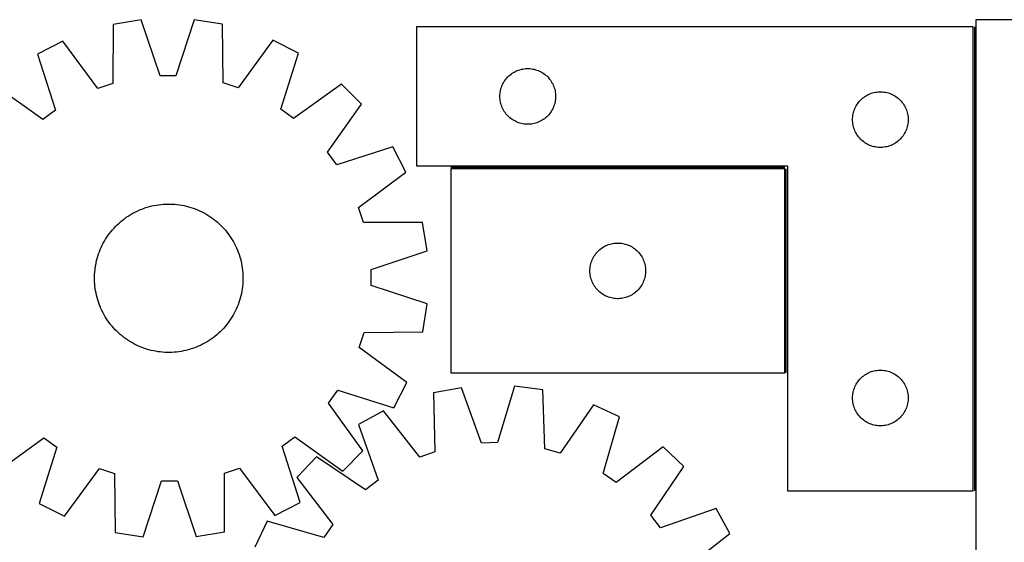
# Model space of a CAD drawing. Header units: millimetres. Extents: x 7 to 1493, y 7 to 2993.
# Tile 9 of 12: x 408 to 939, y 2712 to 2993. Entities that reach past the tile are written whole.
import ezdxf

# ---------------------------------------------------------------- set-up
doc = ezdxf.new("R2010")
doc.units = ezdxf.units.MM
doc.layers.add('COMMON', color=5, linetype='CONTINUOUS', true_color=0x0000ff)
doc.layers.add('CUT', color=7, linetype='CONTINUOUS', true_color=0x000000)

msp = doc.modelspace()

# ---------------------------------------------------------------- linework, layer by layer
at = {"layer": 'COMMON'}
for p, q in [((922.947682, 2989.642614), (922.947682, 2739.642614)), ((820.697681, 2913.892614), (640.697681, 2913.892614)), ((821.447682, 2803.142613), (821.447682, 2913.142613))]:
    msp.add_line(p, q, dxfattribs=at)
at = {"layer": 'CUT'}
for p, q in [((473.940783, 2993.377305), (458.753653, 2990.911206)), ((484.040447, 2963.261336), (473.940783, 2993.377305)), ((502.479414, 2993.488496), (492.614725, 2963.294743)), ((517.685298, 2991.140813), (502.479414, 2993.488496)), ((923.697683, 2993.42263), (923.697683, 2693.42263)), ((1173.697683, 2993.42263), (923.697683, 2993.42263)), ((458.753653, 2990.911206), (458.70216, 2959.146885)), ((517.984304, 2959.377858), (517.685298, 2991.140813)), ((922.197682, 2989.642614), (622.197682, 2989.642614)), ((622.197682, 2989.642614), (622.197682, 2914.642614)), ((922.197682, 2739.642614), (922.197682, 2989.642614)), ((431.646162, 2981.986535), (417.96441, 2974.948055)), ((450.557859, 2956.465516), (431.646162, 2981.986535)), ((544.861509, 2982.42764), (526.149251, 2956.760031)), ((558.597691, 2975.495985), (544.861509, 2982.42764)), ((417.96441, 2974.948055), (427.731152, 2944.722479)), ((549.066769, 2945.195221), (558.597691, 2975.495985)), ((675.148031, 2965.382796), (675.838966, 2965.728148)), ((675.838966, 2965.728148), (676.546764, 2966.037473)), ((676.546764, 2966.037473), (677.269546, 2966.309952)), ((677.269546, 2966.309952), (678.005398, 2966.544862)), ((678.005398, 2966.544862), (678.752366, 2966.741579)), ((678.752366, 2966.741579), (679.508471, 2966.899583)), ((679.508471, 2966.899583), (680.271707, 2967.018454)), ((680.271707, 2967.018454), (681.04005, 2967.097877)), ((681.04005, 2967.097877), (681.811463, 2967.137641)), ((681.811463, 2967.137641), (682.583901, 2967.137641)), ((682.583901, 2967.137641), (683.355314, 2967.097877)), ((683.355314, 2967.097877), (684.123658, 2967.018454)), ((684.123658, 2967.018454), (684.886894, 2966.899583)), ((684.886894, 2966.899583), (685.642998, 2966.741579)), ((685.642998, 2966.741579), (686.389967, 2966.544862)), ((686.389967, 2966.544862), (687.125818, 2966.309952)), ((687.125818, 2966.309952), (687.848601, 2966.037473)), ((687.848601, 2966.037473), (688.556398, 2965.728148)), ((688.556398, 2965.728148), (689.247333, 2965.382796)), ((492.614725, 2963.294743), (484.040447, 2963.261336)), ((669.541049, 2960.193057), (669.972257, 2960.83393)), ((669.972257, 2960.83393), (670.435885, 2961.451756)), ((670.435885, 2961.451756), (670.930703, 2962.044896)), ((670.930703, 2962.044896), (671.455399, 2962.611776)), ((671.455399, 2962.611776), (672.008582, 2963.150894)), ((672.008582, 2963.150894), (672.588784, 2963.66082)), ((672.588784, 2963.66082), (673.194468, 2964.140202)), ((673.194468, 2964.140202), (673.824026, 2964.587769)), ((673.824026, 2964.587769), (674.47579, 2965.002333)), ((674.47579, 2965.002333), (675.148031, 2965.382796)), ((689.247333, 2965.382796), (689.919574, 2965.002333)), ((689.919574, 2965.002333), (690.571338, 2964.587769)), ((690.571338, 2964.587769), (691.200896, 2964.140202)), ((691.200896, 2964.140202), (691.80658, 2963.66082)), ((691.80658, 2963.66082), (692.386782, 2963.150894)), ((692.386782, 2963.150894), (692.939965, 2962.611776)), ((692.939965, 2962.611776), (693.464661, 2962.044896)), ((693.464661, 2962.044896), (693.959479, 2961.451756)), ((693.959479, 2961.451756), (694.423107, 2960.83393)), ((694.423107, 2960.83393), (694.854316, 2960.193057)), ((420.81405, 2939.655617), (394.941528, 2958.083514)), ((458.70216, 2959.146885), (450.557859, 2956.465516)), ((526.149251, 2956.760031), (517.984304, 2959.377858)), ((581.751285, 2958.811354), (556.023143, 2940.182413)), ((592.673171, 2947.974244), (581.751285, 2958.811354)), ((667.376364, 2954.450972), (667.514847, 2955.210895)), ((667.514847, 2955.210895), (667.692266, 2955.96268)), ((667.692266, 2955.96268), (667.908151, 2956.704336)), ((667.908151, 2956.704336), (668.16193, 2957.433895)), ((668.16193, 2957.433895), (668.452929, 2958.149422)), ((668.452929, 2958.149422), (668.780376, 2958.849021)), ((668.780376, 2958.849021), (669.143404, 2959.530835)), ((669.143404, 2959.530835), (669.541049, 2960.193057)), ((694.854316, 2960.193057), (695.251961, 2959.530835)), ((695.251961, 2959.530835), (695.614988, 2958.849021)), ((695.614988, 2958.849021), (695.942436, 2958.149422)), ((695.942436, 2958.149422), (696.233434, 2957.433895)), ((696.233434, 2957.433895), (696.487213, 2956.704336)), ((696.487213, 2956.704336), (696.703098, 2955.96268)), ((696.703098, 2955.96268), (696.880517, 2955.210895)), ((696.880517, 2955.210895), (697.019001, 2954.450972)), ((667.197682, 2952.142614), (667.217571, 2952.914795)), ((667.217571, 2951.370432), (667.197682, 2952.142614)), ((667.217571, 2952.914795), (667.277184, 2953.684929)), ((667.277184, 2950.600299), (667.217571, 2951.370432)), ((667.277184, 2953.684929), (667.376364, 2954.450972)), ((667.376364, 2949.834255), (667.277184, 2950.600299)), ((667.514847, 2949.074333), (667.376364, 2949.834255)), ((697.019001, 2949.834255), (696.880517, 2949.074333)), ((697.019001, 2954.450972), (697.11818, 2953.684929)), ((697.11818, 2950.600299), (697.019001, 2949.834255)), ((697.11818, 2953.684929), (697.177794, 2952.914795)), ((697.177794, 2951.370432), (697.11818, 2950.600299)), ((697.177794, 2952.914795), (697.197682, 2952.142614)), ((697.197682, 2952.142614), (697.177794, 2951.370432)), ((860.930703, 2949.544896), (861.455399, 2950.111776)), ((861.455399, 2950.111776), (862.008582, 2950.650894)), ((862.008582, 2950.650894), (862.588784, 2951.16082)), ((862.588784, 2951.16082), (863.194468, 2951.640202)), ((863.194468, 2951.640202), (863.824026, 2952.087769)), ((863.824026, 2952.087769), (864.47579, 2952.502333)), ((864.47579, 2952.502333), (865.148031, 2952.882796)), ((865.148031, 2952.882796), (865.838966, 2953.228148)), ((865.838966, 2953.228148), (866.546764, 2953.537473)), ((866.546764, 2953.537473), (867.269546, 2953.809952)), ((867.269546, 2953.809952), (868.005398, 2954.044862)), ((868.005398, 2954.044862), (868.752366, 2954.241579)), ((868.752366, 2954.241579), (869.508471, 2954.399583)), ((869.508471, 2954.399583), (870.271707, 2954.518454)), ((870.271707, 2954.518454), (871.04005, 2954.597877)), ((871.04005, 2954.597877), (871.811463, 2954.637641)), ((871.811463, 2954.637641), (872.583901, 2954.637641)), ((872.583901, 2954.637641), (873.355314, 2954.597877)), ((873.355314, 2954.597877), (874.123658, 2954.518454)), ((874.123658, 2954.518454), (874.886894, 2954.399583)), ((874.886894, 2954.399583), (875.642998, 2954.241579)), ((875.642998, 2954.241579), (876.389967, 2954.044862)), ((876.389967, 2954.044862), (877.125818, 2953.809952)), ((877.125818, 2953.809952), (877.848601, 2953.537473)), ((877.848601, 2953.537473), (878.556398, 2953.228148)), ((878.556398, 2953.228148), (879.247333, 2952.882796)), ((879.247333, 2952.882796), (879.919574, 2952.502333)), ((879.919574, 2952.502333), (880.571338, 2952.087769)), ((880.571338, 2952.087769), (881.200896, 2951.640202)), ((881.200896, 2951.640202), (881.80658, 2951.16082)), ((881.80658, 2951.16082), (882.386782, 2950.650894)), ((882.386782, 2950.650894), (882.939965, 2950.111776)), ((882.939965, 2950.111776), (883.464661, 2949.544896)), ((427.731152, 2944.722479), (420.81405, 2939.655617)), ((556.023143, 2940.182413), (549.066769, 2945.195221)), ((574.245275, 2922.101722), (592.673171, 2947.974244)), ((667.692266, 2948.322547), (667.514847, 2949.074333)), ((667.908151, 2947.580891), (667.692266, 2948.322547)), ((668.16193, 2946.851332), (667.908151, 2947.580891)), ((668.452929, 2946.135805), (668.16193, 2946.851332)), ((668.780376, 2945.436207), (668.452929, 2946.135805)), ((669.143404, 2944.754393), (668.780376, 2945.436207)), ((669.541049, 2944.092171), (669.143404, 2944.754393)), ((695.251961, 2944.754393), (694.854316, 2944.092171)), ((695.614988, 2945.436207), (695.251961, 2944.754393)), ((695.942436, 2946.135805), (695.614988, 2945.436207)), ((696.233434, 2946.851332), (695.942436, 2946.135805)), ((696.487213, 2947.580891), (696.233434, 2946.851332)), ((696.703098, 2948.322547), (696.487213, 2947.580891)), ((696.880517, 2949.074333), (696.703098, 2948.322547)), ((857.908151, 2944.204336), (858.16193, 2944.933895)), ((858.16193, 2944.933895), (858.452929, 2945.649422)), ((858.452929, 2945.649422), (858.780376, 2946.349021)), ((858.780376, 2946.349021), (859.143404, 2947.030835)), ((859.143404, 2947.030835), (859.541049, 2947.693057)), ((859.541049, 2947.693057), (859.972257, 2948.33393)), ((859.972257, 2948.33393), (860.435885, 2948.951756)), ((860.435885, 2948.951756), (860.930703, 2949.544896)), ((883.464661, 2949.544896), (883.959479, 2948.951756)), ((883.959479, 2948.951756), (884.423107, 2948.33393)), ((884.423107, 2948.33393), (884.854316, 2947.693057)), ((884.854316, 2947.693057), (885.251961, 2947.030835)), ((885.251961, 2947.030835), (885.614988, 2946.349021)), ((885.614988, 2946.349021), (885.942436, 2945.649422)), ((885.942436, 2945.649422), (886.233434, 2944.933895)), ((886.233434, 2944.933895), (886.487213, 2944.204336)), ((669.972257, 2943.451297), (669.541049, 2944.092171)), ((670.435885, 2942.833471), (669.972257, 2943.451297)), ((670.930703, 2942.240332), (670.435885, 2942.833471)), ((671.455399, 2941.673451), (670.930703, 2942.240332)), ((672.008582, 2941.134333), (671.455399, 2941.673451)), ((672.588784, 2940.624407), (672.008582, 2941.134333)), ((673.194468, 2940.145025), (672.588784, 2940.624407)), ((673.824026, 2939.697458), (673.194468, 2940.145025)), ((674.47579, 2939.282894), (673.824026, 2939.697458)), ((675.148031, 2938.902432), (674.47579, 2939.282894)), ((689.919574, 2939.282894), (689.247333, 2938.902432)), ((690.571338, 2939.697458), (689.919574, 2939.282894)), ((691.200896, 2940.145025), (690.571338, 2939.697458)), ((691.80658, 2940.624407), (691.200896, 2940.145025)), ((692.386782, 2941.134333), (691.80658, 2940.624407)), ((692.939965, 2941.673451), (692.386782, 2941.134333)), ((693.464661, 2942.240332), (692.939965, 2941.673451)), ((693.959479, 2942.833471), (693.464661, 2942.240332)), ((694.423107, 2943.451297), (693.959479, 2942.833471)), ((694.854316, 2944.092171), (694.423107, 2943.451297)), ((857.197682, 2939.642614), (857.217571, 2940.414795)), ((857.217571, 2938.870432), (857.197682, 2939.642614)), ((857.217571, 2940.414795), (857.277184, 2941.184929)), ((857.277184, 2941.184929), (857.376364, 2941.950972)), ((857.376364, 2941.950972), (857.514847, 2942.710895)), ((857.514847, 2942.710895), (857.692266, 2943.46268)), ((857.692266, 2943.46268), (857.908151, 2944.204336)), ((886.487213, 2944.204336), (886.703098, 2943.46268)), ((886.703098, 2943.46268), (886.880517, 2942.710895)), ((886.880517, 2942.710895), (887.019001, 2941.950972)), ((887.019001, 2941.950972), (887.11818, 2941.184929)), ((887.11818, 2941.184929), (887.177794, 2940.414795)), ((887.177794, 2940.414795), (887.197682, 2939.642614)), ((887.197682, 2939.642614), (887.177794, 2938.870432)), ((675.838966, 2938.55708), (675.148031, 2938.902432)), ((676.546764, 2938.247754), (675.838966, 2938.55708)), ((677.269546, 2937.975275), (676.546764, 2938.247754)), ((678.005398, 2937.740366), (677.269546, 2937.975275)), ((678.752366, 2937.543648), (678.005398, 2937.740366)), ((679.508471, 2937.385644), (678.752366, 2937.543648)), ((680.271707, 2937.266774), (679.508471, 2937.385644)), ((681.04005, 2937.187351), (680.271707, 2937.266774)), ((681.811463, 2937.147587), (681.04005, 2937.187351)), ((682.583901, 2937.147587), (681.811463, 2937.147587)), ((683.355314, 2937.187351), (682.583901, 2937.147587)), ((684.123658, 2937.266774), (683.355314, 2937.187351)), ((684.886894, 2937.385644), (684.123658, 2937.266774)), ((685.642998, 2937.543648), (684.886894, 2937.385644)), ((686.389967, 2937.740366), (685.642998, 2937.543648)), ((687.125818, 2937.975275), (686.389967, 2937.740366)), ((687.848601, 2938.247754), (687.125818, 2937.975275)), ((688.556398, 2938.55708), (687.848601, 2938.247754)), ((689.247333, 2938.902432), (688.556398, 2938.55708)), ((857.277184, 2938.100299), (857.217571, 2938.870432)), ((857.376364, 2937.334255), (857.277184, 2938.100299)), ((857.514847, 2936.574333), (857.376364, 2937.334255)), ((857.692266, 2935.822547), (857.514847, 2936.574333)), ((857.908151, 2935.080891), (857.692266, 2935.822547)), ((858.16193, 2934.351332), (857.908151, 2935.080891)), ((858.452929, 2933.635805), (858.16193, 2934.351332)), ((886.233434, 2934.351332), (885.942436, 2933.635805)), ((886.487213, 2935.080891), (886.233434, 2934.351332)), ((886.703098, 2935.822547), (886.487213, 2935.080891)), ((886.880517, 2936.574333), (886.703098, 2935.822547)), ((887.019001, 2937.334255), (886.880517, 2936.574333)), ((887.11818, 2938.100299), (887.019001, 2937.334255)), ((887.177794, 2938.870432), (887.11818, 2938.100299)), ((858.780376, 2932.936207), (858.452929, 2933.635805)), ((859.143404, 2932.254393), (858.780376, 2932.936207)), ((859.541049, 2931.592171), (859.143404, 2932.254393)), ((859.972257, 2930.951297), (859.541049, 2931.592171)), ((860.435885, 2930.333471), (859.972257, 2930.951297)), ((860.930703, 2929.740332), (860.435885, 2930.333471)), ((861.455399, 2929.173451), (860.930703, 2929.740332)), ((862.008582, 2928.634333), (861.455399, 2929.173451)), ((862.588784, 2928.124407), (862.008582, 2928.634333)), ((882.386782, 2928.634333), (881.80658, 2928.124407)), ((882.939965, 2929.173451), (882.386782, 2928.634333)), ((883.464661, 2929.740332), (882.939965, 2929.173451)), ((883.959479, 2930.333471), (883.464661, 2929.740332)), ((884.423107, 2930.951297), (883.959479, 2930.333471)), ((884.854316, 2931.592171), (884.423107, 2930.951297)), ((885.251961, 2932.254393), (884.854316, 2931.592171)), ((885.614988, 2932.936207), (885.251961, 2932.254393)), ((885.942436, 2933.635805), (885.614988, 2932.936207)), ((609.537713, 2924.951363), (579.312136, 2915.184621)), ((616.576193, 2911.26961), (609.537713, 2924.951363)), ((863.194468, 2927.645025), (862.588784, 2928.124407)), ((863.824026, 2927.197458), (863.194468, 2927.645025)), ((864.47579, 2926.782894), (863.824026, 2927.197458)), ((865.148031, 2926.402432), (864.47579, 2926.782894)), ((865.838966, 2926.05708), (865.148031, 2926.402432)), ((866.546764, 2925.747754), (865.838966, 2926.05708)), ((867.269546, 2925.475275), (866.546764, 2925.747754)), ((868.005398, 2925.240366), (867.269546, 2925.475275)), ((868.752366, 2925.043648), (868.005398, 2925.240366)), ((869.508471, 2924.885644), (868.752366, 2925.043648)), ((870.271707, 2924.766774), (869.508471, 2924.885644)), ((871.04005, 2924.687351), (870.271707, 2924.766774)), ((871.811463, 2924.647587), (871.04005, 2924.687351)), ((872.583901, 2924.647587), (871.811463, 2924.647587)), ((873.355314, 2924.687351), (872.583901, 2924.647587)), ((874.123658, 2924.766774), (873.355314, 2924.687351)), ((874.886894, 2924.885644), (874.123658, 2924.766774)), ((875.642998, 2925.043648), (874.886894, 2924.885644)), ((876.389967, 2925.240366), (875.642998, 2925.043648)), ((877.125818, 2925.475275), (876.389967, 2925.240366)), ((877.848601, 2925.747754), (877.125818, 2925.475275)), ((878.556398, 2926.05708), (877.848601, 2925.747754)), ((879.247333, 2926.402432), (878.556398, 2926.05708)), ((879.919574, 2926.782894), (879.247333, 2926.402432)), ((880.571338, 2927.197458), (879.919574, 2926.782894)), ((881.200896, 2927.645025), (880.571338, 2927.197458)), ((881.80658, 2928.124407), (881.200896, 2927.645025)), ((579.312136, 2915.184621), (574.245275, 2922.101722)), ((622.197682, 2914.642614), (822.197682, 2914.642614)), ((820.697681, 2913.142613), (640.697681, 2913.142613)), ((640.697681, 2913.142613), (640.697681, 2803.142613)), ((820.697681, 2803.142613), (820.697681, 2913.142613)), ((822.197682, 2914.642614), (822.197682, 2739.642614)), ((591.055173, 2892.357913), (616.576193, 2911.26961)), ((473.59176, 2891.178533), (474.761925, 2891.636485)), ((474.761925, 2891.636485), (475.945898, 2892.057456)), ((475.945898, 2892.057456), (477.142509, 2892.441029)), ((477.142509, 2892.441029), (478.350578, 2892.786826)), ((478.350578, 2892.786826), (479.568913, 2893.094507)), ((479.568913, 2893.094507), (480.796311, 2893.363767)), ((480.796311, 2893.363767), (482.031561, 2893.59434)), ((482.031561, 2893.59434), (483.273444, 2893.786)), ((483.273444, 2893.786), (484.520734, 2893.938556)), ((484.520734, 2893.938556), (485.772201, 2894.051859)), ((485.772201, 2894.051859), (487.026609, 2894.125797)), ((487.026609, 2894.125797), (488.282721, 2894.160296)), ((488.282721, 2894.160296), (489.539297, 2894.155323)), ((489.539297, 2894.155323), (490.795096, 2894.110882)), ((490.795096, 2894.110882), (492.04888, 2894.027017)), ((492.04888, 2894.027017), (493.29941, 2893.903812)), ((493.29941, 2893.903812), (494.545454, 2893.741387)), ((494.545454, 2893.741387), (495.785781, 2893.539903)), ((495.785781, 2893.539903), (497.019167, 2893.299559)), ((497.019167, 2893.299559), (498.244396, 2893.020592)), ((498.244396, 2893.020592), (499.460257, 2892.703277)), ((499.460257, 2892.703277), (500.665551, 2892.347928)), ((500.665551, 2892.347928), (501.859088, 2891.954895)), ((501.859088, 2891.954895), (503.039691, 2891.524566)), ((503.039691, 2891.524566), (504.206195, 2891.057365)), ((593.736543, 2884.213613), (591.055173, 2892.357913)), ((463.866757, 2885.479013), (464.862695, 2886.245248)), ((464.862695, 2886.245248), (465.882209, 2886.979821)), ((465.882209, 2886.979821), (466.924294, 2887.682008)), ((466.924294, 2887.682008), (467.987921, 2888.351115)), ((467.987921, 2888.351115), (469.07204, 2888.986483)), ((469.07204, 2888.986483), (470.175581, 2889.587485)), ((470.175581, 2889.587485), (471.297456, 2890.153527)), ((471.297456, 2890.153527), (472.436557, 2890.684051)), ((472.436557, 2890.684051), (473.59176, 2891.178533)), ((504.206195, 2891.057365), (505.357448, 2890.553755)), ((505.357448, 2890.553755), (506.492314, 2890.014231)), ((506.492314, 2890.014231), (507.609673, 2889.439326)), ((507.609673, 2889.439326), (508.708423, 2888.829608)), ((508.708423, 2888.829608), (509.787478, 2888.185678)), ((509.787478, 2888.185678), (510.845775, 2887.508172)), ((510.845775, 2887.508172), (511.882269, 2886.797759)), ((511.882269, 2886.797759), (512.895937, 2886.055138)), ((458.439531, 2880.261158), (459.27425, 2881.20044)), ((459.27425, 2881.20044), (460.13806, 2882.11304)), ((460.13806, 2882.11304), (461.03011, 2882.998056)), ((461.03011, 2882.998056), (461.949519, 2883.854616)), ((461.949519, 2883.854616), (462.895379, 2884.681874)), ((462.895379, 2884.681874), (463.866757, 2885.479013)), ((512.895937, 2886.055138), (513.885778, 2885.281045)), ((513.885778, 2885.281045), (514.850816, 2884.476241)), ((514.850816, 2884.476241), (515.790098, 2883.641522)), ((515.790098, 2883.641522), (516.702698, 2882.777712)), ((516.702698, 2882.777712), (517.587714, 2881.885662)), ((517.587714, 2881.885662), (518.444274, 2880.966253)), ((518.444274, 2880.966253), (519.271532, 2880.020393)), ((625.500864, 2884.162119), (593.736543, 2884.213613)), ((627.966962, 2868.97499), (625.500864, 2884.162119)), ((454.730094, 2875.197821), (455.4076, 2876.256117)), ((455.4076, 2876.256117), (456.118014, 2877.292611)), ((456.118014, 2877.292611), (456.860634, 2878.306279)), ((456.860634, 2878.306279), (457.634728, 2879.29612)), ((457.634728, 2879.29612), (458.439531, 2880.261158)), ((519.271532, 2880.020393), (520.068671, 2879.049015)), ((520.068671, 2879.049015), (520.834905, 2878.053077)), ((520.834905, 2878.053077), (521.569478, 2877.033563)), ((521.569478, 2877.033563), (522.271665, 2875.991478)), ((522.271665, 2875.991478), (522.940773, 2874.927852)), ((451.858407, 2869.616537), (452.362018, 2870.76779)), ((452.362018, 2870.76779), (452.901542, 2871.902656)), ((452.901542, 2871.902656), (453.476446, 2873.020015)), ((453.476446, 2873.020015), (454.086164, 2874.118765)), ((454.086164, 2874.118765), (454.730094, 2875.197821)), ((522.940773, 2874.927852), (523.576141, 2873.843733)), ((523.576141, 2873.843733), (524.177143, 2872.740191)), ((524.177143, 2872.740191), (524.743185, 2871.618316)), ((524.743185, 2871.618316), (525.273709, 2870.479215)), ((525.273709, 2870.479215), (525.768191, 2869.324012)), ((721.694467, 2870.140201), (722.324025, 2870.587768)), ((722.324025, 2870.587768), (722.975789, 2871.002332)), ((722.975789, 2871.002332), (723.64803, 2871.382795)), ((723.64803, 2871.382795), (724.338965, 2871.728147)), ((724.338965, 2871.728147), (725.046763, 2872.037472)), ((725.046763, 2872.037472), (725.769545, 2872.309951)), ((725.769545, 2872.309951), (726.505397, 2872.544861)), ((726.505397, 2872.544861), (727.252365, 2872.741578)), ((727.252365, 2872.741578), (728.00847, 2872.899582)), ((728.00847, 2872.899582), (728.771706, 2873.018453)), ((728.771706, 2873.018453), (729.540049, 2873.097876)), ((729.540049, 2873.097876), (730.311462, 2873.13764)), ((730.311462, 2873.13764), (731.0839, 2873.13764)), ((731.0839, 2873.13764), (731.855313, 2873.097876)), ((731.855313, 2873.097876), (732.623657, 2873.018453)), ((732.623657, 2873.018453), (733.386893, 2872.899582)), ((733.386893, 2872.899582), (734.142997, 2872.741578)), ((734.142997, 2872.741578), (734.889966, 2872.544861)), ((734.889966, 2872.544861), (735.625817, 2872.309951)), ((735.625817, 2872.309951), (736.3486, 2872.037472)), ((736.3486, 2872.037472), (737.056397, 2871.728147)), ((737.056397, 2871.728147), (737.747332, 2871.382795)), ((737.747332, 2871.382795), (738.419573, 2871.002332)), ((738.419573, 2871.002332), (739.071337, 2870.587768)), ((739.071337, 2870.587768), (739.700895, 2870.140201)), ((450.212495, 2864.870599), (450.567844, 2866.075893)), ((450.567844, 2866.075893), (450.960878, 2867.26943)), ((450.960878, 2867.26943), (451.391207, 2868.450034)), ((451.391207, 2868.450034), (451.858407, 2869.616537)), ((525.768191, 2869.324012), (526.226143, 2868.153847)), ((526.226143, 2868.153847), (526.647113, 2866.969875)), ((526.647113, 2866.969875), (527.030687, 2865.773263)), ((527.030687, 2865.773263), (527.376484, 2864.565194)), ((597.850994, 2858.875326), (627.966962, 2868.97499)), ((717.280375, 2864.84902), (717.643403, 2865.530834)), ((717.643403, 2865.530834), (718.041048, 2866.193056)), ((718.041048, 2866.193056), (718.472256, 2866.833929)), ((718.472256, 2866.833929), (718.935884, 2867.451755)), ((718.935884, 2867.451755), (719.430702, 2868.044895)), ((719.430702, 2868.044895), (719.955398, 2868.611775)), ((719.955398, 2868.611775), (720.508581, 2869.150893)), ((720.508581, 2869.150893), (721.088783, 2869.660819)), ((721.088783, 2869.660819), (721.694467, 2870.140201)), ((739.700895, 2870.140201), (740.306579, 2869.660819)), ((740.306579, 2869.660819), (740.886781, 2869.150893)), ((740.886781, 2869.150893), (741.439964, 2868.611775)), ((741.439964, 2868.611775), (741.96466, 2868.044895)), ((741.96466, 2868.044895), (742.459478, 2867.451755)), ((742.459478, 2867.451755), (742.923106, 2866.833929)), ((742.923106, 2866.833929), (743.354315, 2866.193056)), ((743.354315, 2866.193056), (743.75196, 2865.530834)), ((743.75196, 2865.530834), (744.114987, 2864.84902)), ((449.011961, 2858.709753), (449.174385, 2859.955796)), ((449.174385, 2859.955796), (449.375869, 2861.196123)), ((449.375869, 2861.196123), (449.616213, 2862.42951)), ((449.616213, 2862.42951), (449.89518, 2863.654738)), ((449.89518, 2863.654738), (450.212495, 2864.870599)), ((527.376484, 2864.565194), (527.684165, 2863.346859)), ((527.684165, 2863.346859), (527.953425, 2862.119461)), ((527.953425, 2862.119461), (528.183998, 2860.884211)), ((528.183998, 2860.884211), (528.375658, 2859.642328)), ((528.375658, 2859.642328), (528.528214, 2858.395038)), ((715.71757, 2858.914794), (715.777183, 2859.684928)), ((715.777183, 2859.684928), (715.876363, 2860.450971)), ((715.876363, 2860.450971), (716.014846, 2861.210894)), ((716.014846, 2861.210894), (716.192265, 2861.962679)), ((716.192265, 2861.962679), (716.40815, 2862.704335)), ((716.40815, 2862.704335), (716.661929, 2863.433894)), ((716.661929, 2863.433894), (716.952928, 2864.149421)), ((716.952928, 2864.149421), (717.280375, 2864.84902)), ((744.114987, 2864.84902), (744.442435, 2864.149421)), ((744.442435, 2864.149421), (744.733433, 2863.433894)), ((744.733433, 2863.433894), (744.987212, 2862.704335)), ((744.987212, 2862.704335), (745.203097, 2861.962679)), ((745.203097, 2861.962679), (745.380516, 2861.210894)), ((745.380516, 2861.210894), (745.519, 2860.450971)), ((745.519, 2860.450971), (745.618179, 2859.684928)), ((745.618179, 2859.684928), (745.677793, 2858.914794)), ((448.755476, 2853.693063), (448.76045, 2854.949639)), ((448.76045, 2854.949639), (448.804891, 2856.205438)), ((448.804891, 2856.205438), (448.888755, 2857.459222)), ((448.888755, 2857.459222), (449.011961, 2858.709753)), ((528.528214, 2858.395038), (528.641517, 2857.143571)), ((528.641517, 2857.143571), (528.715455, 2855.889163)), ((528.715455, 2855.889163), (528.749954, 2854.633051)), ((528.749954, 2854.633051), (528.74498, 2853.376476)), ((597.884401, 2850.301047), (597.850994, 2858.875326)), ((715.697681, 2858.142613), (715.71757, 2858.914794)), ((715.71757, 2857.370431), (715.697681, 2858.142613)), ((715.777183, 2856.600298), (715.71757, 2857.370431)), ((715.876363, 2855.834254), (715.777183, 2856.600298)), ((716.014846, 2855.074332), (715.876363, 2855.834254)), ((716.192265, 2854.322546), (716.014846, 2855.074332)), ((716.40815, 2853.58089), (716.192265, 2854.322546)), ((745.203097, 2854.322546), (744.987212, 2853.58089)), ((745.380516, 2855.074332), (745.203097, 2854.322546)), ((745.519, 2855.834254), (745.380516, 2855.074332)), ((745.618179, 2856.600298), (745.519, 2855.834254)), ((745.677793, 2857.370431), (745.618179, 2856.600298)), ((745.677793, 2858.914794), (745.697681, 2858.142613)), ((745.697681, 2858.142613), (745.677793, 2857.370431)), ((448.789975, 2852.436952), (448.755476, 2853.693063)), ((448.863913, 2851.182543), (448.789975, 2852.436952)), ((448.977216, 2849.931077), (448.863913, 2851.182543)), ((449.129772, 2848.683786), (448.977216, 2849.931077)), ((528.493469, 2849.616362), (528.331045, 2848.370318)), ((528.616675, 2850.866893), (528.493469, 2849.616362)), ((528.70054, 2852.120676), (528.616675, 2850.866893)), ((528.74498, 2853.376476), (528.70054, 2852.120676)), ((628.078153, 2840.436359), (597.884401, 2850.301047)), ((716.661929, 2852.851331), (716.40815, 2853.58089)), ((716.952928, 2852.135804), (716.661929, 2852.851331)), ((717.280375, 2851.436206), (716.952928, 2852.135804)), ((717.643403, 2850.754392), (717.280375, 2851.436206)), ((718.041048, 2850.09217), (717.643403, 2850.754392)), ((718.472256, 2849.451296), (718.041048, 2850.09217)), ((718.935884, 2848.83347), (718.472256, 2849.451296)), ((742.923106, 2849.451296), (742.459478, 2848.83347)), ((743.354315, 2850.09217), (742.923106, 2849.451296)), ((743.75196, 2850.754392), (743.354315, 2850.09217)), ((744.114987, 2851.436206), (743.75196, 2850.754392)), ((744.442435, 2852.135804), (744.114987, 2851.436206)), ((744.733433, 2852.851331), (744.442435, 2852.135804)), ((744.987212, 2853.58089), (744.733433, 2852.851331)), ((449.321432, 2847.441903), (449.129772, 2848.683786)), ((449.552005, 2846.206653), (449.321432, 2847.441903)), ((449.821265, 2844.979255), (449.552005, 2846.206653)), ((450.128946, 2843.76092), (449.821265, 2844.979255)), ((450.474743, 2842.552851), (450.128946, 2843.76092)), ((527.61025, 2844.671377), (527.292935, 2843.455516)), ((527.889217, 2845.896605), (527.61025, 2844.671377)), ((528.129561, 2847.129991), (527.889217, 2845.896605)), ((528.331045, 2848.370318), (528.129561, 2847.129991)), ((719.430702, 2848.240331), (718.935884, 2848.83347)), ((719.955398, 2847.67345), (719.430702, 2848.240331)), ((720.508581, 2847.134332), (719.955398, 2847.67345)), ((721.088783, 2846.624406), (720.508581, 2847.134332)), ((721.694467, 2846.145024), (721.088783, 2846.624406)), ((722.324025, 2845.697457), (721.694467, 2846.145024)), ((722.975789, 2845.282893), (722.324025, 2845.697457)), ((723.64803, 2844.902431), (722.975789, 2845.282893)), ((724.338965, 2844.557079), (723.64803, 2844.902431)), ((725.046763, 2844.247753), (724.338965, 2844.557079)), ((725.769545, 2843.975274), (725.046763, 2844.247753)), ((726.505397, 2843.740365), (725.769545, 2843.975274)), ((727.252365, 2843.543647), (726.505397, 2843.740365)), ((734.889966, 2843.740365), (734.142997, 2843.543647)), ((735.625817, 2843.975274), (734.889966, 2843.740365)), ((736.3486, 2844.247753), (735.625817, 2843.975274)), ((737.056397, 2844.557079), (736.3486, 2844.247753)), ((737.747332, 2844.902431), (737.056397, 2844.557079)), ((738.419573, 2845.282893), (737.747332, 2844.902431)), ((739.071337, 2845.697457), (738.419573, 2845.282893)), ((739.700895, 2846.145024), (739.071337, 2845.697457)), ((740.306579, 2846.624406), (739.700895, 2846.145024)), ((740.886781, 2847.134332), (740.306579, 2846.624406)), ((741.439964, 2847.67345), (740.886781, 2847.134332)), ((741.96466, 2848.240331), (741.439964, 2847.67345)), ((742.459478, 2848.83347), (741.96466, 2848.240331)), ((450.858317, 2841.35624), (450.474743, 2842.552851)), ((451.279287, 2840.172268), (450.858317, 2841.35624)), ((451.737239, 2839.002102), (451.279287, 2840.172268)), ((452.231721, 2837.846899), (451.737239, 2839.002102)), ((525.647023, 2838.709577), (525.143412, 2837.558324)), ((526.114223, 2839.876081), (525.647023, 2838.709577)), ((526.544553, 2841.056684), (526.114223, 2839.876081)), ((526.937586, 2842.250222), (526.544553, 2841.056684)), ((527.292935, 2843.455516), (526.937586, 2842.250222)), ((625.730471, 2825.230474), (628.078153, 2840.436359)), ((728.00847, 2843.385643), (727.252365, 2843.543647)), ((728.771706, 2843.266773), (728.00847, 2843.385643)), ((729.540049, 2843.18735), (728.771706, 2843.266773)), ((730.311462, 2843.147586), (729.540049, 2843.18735)), ((731.0839, 2843.147586), (730.311462, 2843.147586)), ((731.855313, 2843.18735), (731.0839, 2843.147586)), ((732.623657, 2843.266773), (731.855313, 2843.18735)), ((733.386893, 2843.385643), (732.623657, 2843.266773)), ((734.142997, 2843.543647), (733.386893, 2843.385643)), ((452.762245, 2836.707798), (452.231721, 2837.846899)), ((453.328287, 2835.585923), (452.762245, 2836.707798)), ((453.929289, 2834.482382), (453.328287, 2835.585923)), ((454.564657, 2833.398263), (453.929289, 2834.482382)), ((455.233765, 2832.334636), (454.564657, 2833.398263)), ((522.775336, 2833.128294), (522.09783, 2832.069997)), ((523.419266, 2834.20735), (522.775336, 2833.128294)), ((524.028984, 2835.306099), (523.419266, 2834.20735)), ((524.603888, 2836.423458), (524.028984, 2835.306099)), ((525.143412, 2837.558324), (524.603888, 2836.423458)), ((455.935952, 2831.292551), (455.233765, 2832.334636)), ((456.670525, 2830.273037), (455.935952, 2831.292551)), ((457.436759, 2829.277099), (456.670525, 2830.273037)), ((458.233898, 2828.305721), (457.436759, 2829.277099)), ((459.061156, 2827.359861), (458.233898, 2828.305721)), ((519.065899, 2828.064956), (518.23118, 2827.125674)), ((519.870703, 2829.029994), (519.065899, 2828.064956)), ((520.644796, 2830.019836), (519.870703, 2829.029994)), ((521.387416, 2831.033503), (520.644796, 2830.019836)), ((522.09783, 2832.069997), (521.387416, 2831.033503)), ((459.917716, 2826.440452), (459.061156, 2827.359861)), ((460.802732, 2825.548403), (459.917716, 2826.440452)), ((461.715332, 2824.684592), (460.802732, 2825.548403)), ((462.654614, 2823.849873), (461.715332, 2824.684592)), ((463.619652, 2823.04507), (462.654614, 2823.849873)), ((464.609493, 2822.270976), (463.619652, 2823.04507)), ((513.638673, 2822.847101), (512.642735, 2822.080867)), ((514.610051, 2823.644241), (513.638673, 2822.847101)), ((515.555911, 2824.471498), (514.610051, 2823.644241)), ((516.47532, 2825.328058), (515.555911, 2824.471498)), ((517.36737, 2826.213074), (516.47532, 2825.328058)), ((518.23118, 2827.125674), (517.36737, 2826.213074)), ((591.349689, 2816.766522), (593.967515, 2824.931468)), ((593.967515, 2824.931468), (625.730471, 2825.230474)), ((465.623161, 2821.528356), (464.609493, 2822.270976)), ((466.659655, 2820.817942), (465.623161, 2821.528356)), ((467.717952, 2820.140436), (466.659655, 2820.817942)), ((468.797008, 2819.496507), (467.717952, 2820.140436)), ((469.895757, 2818.886788), (468.797008, 2819.496507)), ((471.013116, 2818.311884), (469.895757, 2818.886788)), ((472.147982, 2817.77236), (471.013116, 2818.311884)), ((473.299235, 2817.268749), (472.147982, 2817.77236)), ((474.465739, 2816.801549), (473.299235, 2817.268749)), ((505.068873, 2817.642063), (503.91367, 2817.147581)), ((506.207974, 2818.172587), (505.068873, 2817.642063)), ((507.329849, 2818.738629), (506.207974, 2818.172587)), ((508.433391, 2819.339631), (507.329849, 2818.738629)), ((509.51751, 2819.974999), (508.433391, 2819.339631)), ((510.581136, 2820.644107), (509.51751, 2819.974999)), ((511.623221, 2821.346294), (510.581136, 2820.644107)), ((512.642735, 2822.080867), (511.623221, 2821.346294)), ((475.646342, 2816.37122), (474.465739, 2816.801549)), ((476.839879, 2815.978187), (475.646342, 2816.37122)), ((478.045173, 2815.622837), (476.839879, 2815.978187)), ((479.261034, 2815.305523), (478.045173, 2815.622837)), ((480.486263, 2815.026556), (479.261034, 2815.305523)), ((481.719649, 2814.786212), (480.486263, 2815.026556)), ((482.959976, 2814.584728), (481.719649, 2814.786212)), ((484.20602, 2814.422303), (482.959976, 2814.584728)), ((485.45655, 2814.299097), (484.20602, 2814.422303)), ((486.710334, 2814.215233), (485.45655, 2814.299097)), ((487.966133, 2814.170792), (486.710334, 2814.215233)), ((489.222709, 2814.165819), (487.966133, 2814.170792)), ((490.478821, 2814.200318), (489.222709, 2814.165819)), ((491.733229, 2814.274255), (490.478821, 2814.200318)), ((492.984696, 2814.387558), (491.733229, 2814.274255)), ((494.231986, 2814.540115), (492.984696, 2814.387558)), ((495.473869, 2814.731774), (494.231986, 2814.540115)), ((496.709119, 2814.962348), (495.473869, 2814.731774)), ((497.936517, 2815.231608), (496.709119, 2814.962348)), ((499.154852, 2815.539288), (497.936517, 2815.231608)), ((500.362921, 2815.885086), (499.154852, 2815.539288)), ((501.559532, 2816.268659), (500.362921, 2815.885086)), ((502.743505, 2816.689629), (501.559532, 2816.268659)), ((503.91367, 2817.147581), (502.743505, 2816.689629)), ((617.017298, 2798.054263), (591.349689, 2816.766522)), ((640.697681, 2803.142613), (820.697681, 2803.142613)), ((862.588784, 2801.16082), (863.194468, 2801.640202)), ((863.194468, 2801.640202), (863.824026, 2802.087769)), ((863.824026, 2802.087769), (864.47579, 2802.502333)), ((864.47579, 2802.502333), (865.148031, 2802.882796)), ((865.148031, 2802.882796), (865.838966, 2803.228148)), ((865.838966, 2803.228148), (866.546764, 2803.537473)), ((866.546764, 2803.537473), (867.269546, 2803.809952)), ((867.269546, 2803.809952), (868.005398, 2804.044862)), ((868.005398, 2804.044862), (868.752366, 2804.241579)), ((868.752366, 2804.241579), (869.508471, 2804.399583)), ((869.508471, 2804.399583), (870.271707, 2804.518454)), ((870.271707, 2804.518454), (871.04005, 2804.597877)), ((871.04005, 2804.597877), (871.811463, 2804.637641)), ((871.811463, 2804.637641), (872.583901, 2804.637641)), ((872.583901, 2804.637641), (873.355314, 2804.597877)), ((873.355314, 2804.597877), (874.123658, 2804.518454)), ((874.123658, 2804.518454), (874.886894, 2804.399583)), ((874.886894, 2804.399583), (875.642998, 2804.241579)), ((875.642998, 2804.241579), (876.389967, 2804.044862)), ((876.389967, 2804.044862), (877.125818, 2803.809952)), ((877.125818, 2803.809952), (877.848601, 2803.537473)), ((877.848601, 2803.537473), (878.556398, 2803.228148)), ((878.556398, 2803.228148), (879.247333, 2802.882796)), ((879.247333, 2802.882796), (879.919574, 2802.502333)), ((879.919574, 2802.502333), (880.571338, 2802.087769)), ((880.571338, 2802.087769), (881.200896, 2801.640202)), ((881.200896, 2801.640202), (881.80658, 2801.16082)), ((610.085643, 2784.318081), (617.017298, 2798.054263)), ((675.027408, 2795.98736), (665.91174, 2765.559095)), ((690.286656, 2794.016092), (675.027408, 2795.98736)), ((858.452929, 2795.649422), (858.780376, 2796.349021)), ((858.780376, 2796.349021), (859.143404, 2797.030835)), ((859.143404, 2797.030835), (859.541049, 2797.693057)), ((859.541049, 2797.693057), (859.972257, 2798.33393)), ((859.972257, 2798.33393), (860.435885, 2798.951756)), ((860.435885, 2798.951756), (860.930703, 2799.544896)), ((860.930703, 2799.544896), (861.455399, 2800.111776)), ((861.455399, 2800.111776), (862.008582, 2800.650894)), ((862.008582, 2800.650894), (862.588784, 2801.16082)), ((881.80658, 2801.16082), (882.386782, 2800.650894)), ((882.386782, 2800.650894), (882.939965, 2800.111776)), ((882.939965, 2800.111776), (883.464661, 2799.544896)), ((883.464661, 2799.544896), (883.959479, 2798.951756)), ((883.959479, 2798.951756), (884.423107, 2798.33393)), ((884.423107, 2798.33393), (884.854316, 2797.693057)), ((884.854316, 2797.693057), (885.251961, 2797.030835)), ((885.251961, 2797.030835), (885.614988, 2796.349021)), ((885.614988, 2796.349021), (885.942436, 2795.649422)), ((574.772071, 2786.89263), (579.784879, 2793.849003)), ((579.784879, 2793.849003), (610.085643, 2784.318081)), ((646.500236, 2795.171088), (631.378674, 2792.330508)), ((631.378674, 2792.330508), (632.11201, 2760.574612)), ((657.340904, 2765.31385), (646.500236, 2795.171088)), ((691.37035, 2762.270221), (690.286656, 2794.016092)), ((857.217571, 2790.414795), (857.277184, 2791.184929)), ((857.277184, 2791.184929), (857.376364, 2791.950972)), ((857.376364, 2791.950972), (857.514847, 2792.710895)), ((857.514847, 2792.710895), (857.692266, 2793.46268)), ((857.692266, 2793.46268), (857.908151, 2794.204336)), ((857.908151, 2794.204336), (858.16193, 2794.933895)), ((858.16193, 2794.933895), (858.452929, 2795.649422)), ((885.942436, 2795.649422), (886.233434, 2794.933895)), ((886.233434, 2794.933895), (886.487213, 2794.204336)), ((886.487213, 2794.204336), (886.703098, 2793.46268)), ((886.703098, 2793.46268), (886.880517, 2792.710895)), ((886.880517, 2792.710895), (887.019001, 2791.950972)), ((887.019001, 2791.950972), (887.11818, 2791.184929)), ((887.11818, 2791.184929), (887.177794, 2790.414795)), ((593.401011, 2761.164487), (574.772071, 2786.89263)), ((717.66985, 2785.977032), (699.597484, 2759.854928)), ((731.573102, 2779.386878), (717.66985, 2785.977032)), ((857.197682, 2789.642614), (857.217571, 2790.414795)), ((857.217571, 2788.870432), (857.197682, 2789.642614)), ((857.277184, 2788.100299), (857.217571, 2788.870432)), ((857.376364, 2787.334255), (857.277184, 2788.100299)), ((857.514847, 2786.574333), (857.376364, 2787.334255)), ((857.692266, 2785.822547), (857.514847, 2786.574333)), ((857.908151, 2785.080891), (857.692266, 2785.822547)), ((886.703098, 2785.822547), (886.487213, 2785.080891)), ((886.880517, 2786.574333), (886.703098, 2785.822547)), ((887.019001, 2787.334255), (886.880517, 2786.574333)), ((887.11818, 2788.100299), (887.019001, 2787.334255)), ((887.177794, 2788.870432), (887.11818, 2788.100299)), ((887.177794, 2790.414795), (887.197682, 2789.642614)), ((887.197682, 2789.642614), (887.177794, 2788.870432)), ((604.499963, 2782.738807), (590.99629, 2775.364435)), ((624.036445, 2757.692836), (604.499963, 2782.738807)), ((858.16193, 2784.351332), (857.908151, 2785.080891)), ((858.452929, 2783.635805), (858.16193, 2784.351332)), ((858.780376, 2782.936207), (858.452929, 2783.635805)), ((859.143404, 2782.254393), (858.780376, 2782.936207)), ((859.541049, 2781.592171), (859.143404, 2782.254393)), ((859.972257, 2780.951297), (859.541049, 2781.592171)), ((860.435885, 2780.333471), (859.972257, 2780.951297)), ((860.930703, 2779.740332), (860.435885, 2780.333471)), ((883.959479, 2780.333471), (883.464661, 2779.740332)), ((884.423107, 2780.951297), (883.959479, 2780.333471)), ((884.854316, 2781.592171), (884.423107, 2780.951297)), ((885.251961, 2782.254393), (884.854316, 2781.592171)), ((885.614988, 2782.936207), (885.251961, 2782.254393)), ((885.942436, 2783.635805), (885.614988, 2782.936207)), ((886.233434, 2784.351332), (885.942436, 2783.635805)), ((886.487213, 2785.080891), (886.233434, 2784.351332)), ((590.99629, 2775.364435), (601.506846, 2745.389396)), ((722.793743, 2748.859881), (731.573102, 2779.386878)), ((861.455399, 2779.173451), (860.930703, 2779.740332)), ((862.008582, 2778.634333), (861.455399, 2779.173451)), ((862.588784, 2778.124407), (862.008582, 2778.634333)), ((863.194468, 2777.645025), (862.588784, 2778.124407)), ((863.824026, 2777.197458), (863.194468, 2777.645025)), ((864.47579, 2776.782894), (863.824026, 2777.197458)), ((865.148031, 2776.402432), (864.47579, 2776.782894)), ((865.838966, 2776.05708), (865.148031, 2776.402432)), ((866.546764, 2775.747754), (865.838966, 2776.05708)), ((867.269546, 2775.475275), (866.546764, 2775.747754)), ((868.005398, 2775.240366), (867.269546, 2775.475275)), ((868.752366, 2775.043648), (868.005398, 2775.240366)), ((869.508471, 2774.885644), (868.752366, 2775.043648)), ((870.271707, 2774.766774), (869.508471, 2774.885644)), ((871.04005, 2774.687351), (870.271707, 2774.766774)), ((874.123658, 2774.766774), (873.355314, 2774.687351)), ((874.886894, 2774.885644), (874.123658, 2774.766774)), ((875.642998, 2775.043648), (874.886894, 2774.885644)), ((876.389967, 2775.240366), (875.642998, 2775.043648)), ((877.125818, 2775.475275), (876.389967, 2775.240366)), ((877.848601, 2775.747754), (877.125818, 2775.475275)), ((878.556398, 2776.05708), (877.848601, 2775.747754)), ((879.247333, 2776.402432), (878.556398, 2776.05708)), ((879.919574, 2776.782894), (879.247333, 2776.402432)), ((880.571338, 2777.197458), (879.919574, 2776.782894)), ((881.200896, 2777.645025), (880.571338, 2777.197458)), ((881.80658, 2778.124407), (881.200896, 2777.645025)), ((882.386782, 2778.634333), (881.80658, 2778.124407)), ((882.939965, 2779.173451), (882.386782, 2778.634333)), ((883.464661, 2779.740332), (882.939965, 2779.173451)), ((871.811463, 2774.647587), (871.04005, 2774.687351)), ((872.583901, 2774.647587), (871.811463, 2774.647587)), ((873.355314, 2774.687351), (872.583901, 2774.647587)), ((395.754145, 2749.514761), (421.482288, 2768.143701)), ((421.482288, 2768.143701), (428.438661, 2763.130893)), ((549.774279, 2763.603636), (556.69138, 2768.670497)), ((556.69138, 2768.670497), (582.563902, 2750.242601)), ((665.91174, 2765.559095), (657.340904, 2765.31385)), ((428.438661, 2763.130893), (418.907739, 2732.83013)), ((559.541021, 2733.378059), (549.774279, 2763.603636)), ((582.563902, 2750.242601), (593.401011, 2761.164487)), ((632.11201, 2760.574612), (624.036445, 2757.692836)), ((699.597484, 2759.854928), (691.37035, 2762.270221)), ((755.131862, 2763.279406), (729.871846, 2744.020477)), ((766.31817, 2752.715455), (755.131862, 2763.279406)), ((568.397116, 2757.936206), (557.833166, 2746.749897)), ((594.717045, 2740.153178), (568.397116, 2757.936206)), ((432.643921, 2725.898474), (451.356179, 2751.566083)), ((451.356179, 2751.566083), (459.521126, 2748.948257)), ((459.521126, 2748.948257), (459.820132, 2717.185301)), ((518.751777, 2717.414908), (518.803271, 2749.179229)), ((518.803271, 2749.179229), (526.947571, 2751.860599)), ((526.947571, 2751.860599), (545.859268, 2726.339579)), ((729.871846, 2744.020477), (722.793743, 2748.859881)), ((748.535142, 2726.395527), (766.31817, 2752.715455)), ((475.026017, 2714.837619), (484.890705, 2745.031371)), ((484.890705, 2745.031371), (493.464983, 2745.064778)), ((493.464983, 2745.064778), (503.564648, 2714.94881)), ((557.833166, 2746.749897), (577.092095, 2721.489881)), ((601.506846, 2745.389396), (594.717045, 2740.153178)), ((822.197682, 2739.642614), (922.197682, 2739.642614)), ((418.907739, 2732.83013), (432.643921, 2725.898474)), ((545.859268, 2726.339579), (559.541021, 2733.378059)), ((783.746399, 2730.116281), (753.77136, 2719.605726)), ((791.120771, 2716.612608), (783.746399, 2730.116281)), ((541.725693, 2723.191138), (535.135539, 2709.287886)), ((572.252691, 2714.411778), (541.725693, 2723.191138)), ((753.77136, 2719.605726), (748.535142, 2726.395527)), ((459.820132, 2717.185301), (475.026017, 2714.837619)), ((503.564648, 2714.94881), (518.751777, 2717.414908)), ((577.092095, 2721.489881), (572.252691, 2714.411778)), ((766.074801, 2697.076126), (791.120771, 2716.612608))]:
    msp.add_line(p, q, dxfattribs=at)

doc.saveas('drawing.dxf')
